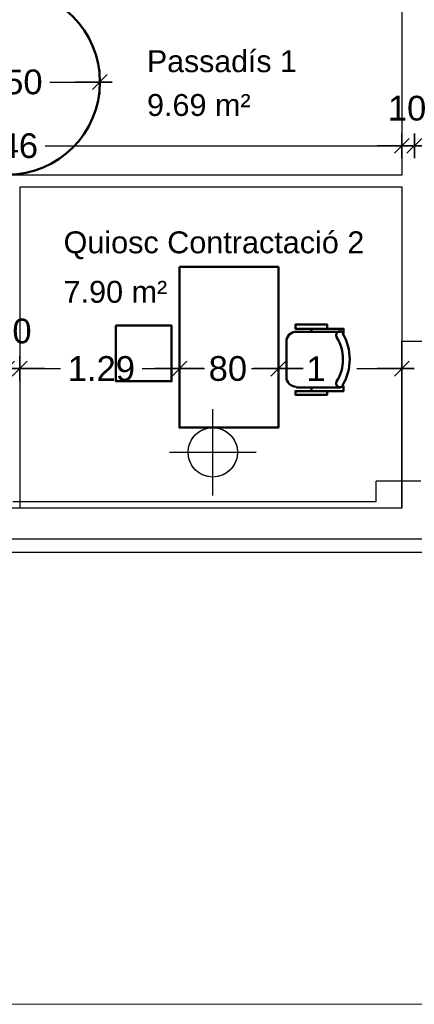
# Model space of a CAD drawing. Header units: metres. Extents: x -1 to 436, y -6 to 57.
# Tile 21 of 33: x 414.57 to 417.77, y 9.19 to 17.15. Entities that reach past the tile are written whole.
import ezdxf

# ---------------------------------------------------------------- set-up
doc = ezdxf.new("R2010")
doc.units = ezdxf.units.M
doc.header["$PDMODE"] = 65
doc.linetypes.add('CONTINUA', pattern=[0])
doc.linetypes.add('VERDECKT', pattern=[9.525, 6.35, -3.175])
for name, color, linetype, lineweight in [('PB COTES', 7, 'CONTINUA', 25), ('PB LOCALS', 7, 'CONTINUA', 25), ('PB MOBLES', 7, 'CONTINUA', 25), ('PB MURS++', 7, 'CONTINUA', 25), ('PC MURS ACTUAL', 7, 'CONTINUA', 25)]:
    doc.layers.add(name, color=color, linetype=linetype, lineweight=lineweight)
doc.styles.add('ARIAL', font='arial.ttf')
doc.dimstyles.new('DIMSTYLE_11', dxfattribs={"dimtxt": 0.2, "dimasz": 0.2, "dimexe": 0, "dimexo": 1e-06, "dimgap": 0.1, "dimtad": 0, "dimlfac": 100, "dimrnd": 1, "dimzin": 4, "dimdsep": 46, "dimtxsty": 'ARIAL', "dimblk1": 'ALL_ML_STRICH', "dimblk2": 'ALL_ML_STRICH', "dimsah": 1, "dimcen": 0, "dimse1": 1, "dimse2": 1, "dimclrd": 2, "dimclre": 2, "dimclrt": 2, "dimadec": 0, "dimazin": 0, "dimtfac": 1, "dimtdec": 0, "dimtix": 1, "dimtmove": 2, "dimatfit": 3, "dimfxl": 0, "dimtzin": 0, "dimlwd": 0, "dimlwe": 35, "dimarcsym": 0})
doc.dimstyles.new('DIMSTYLE_4', dxfattribs={"dimtxt": 0.2, "dimasz": 0.2, "dimexe": 0, "dimexo": 1e-06, "dimgap": 0.1, "dimtad": 0, "dimdec": 0, "dimlfac": 100, "dimrnd": 1, "dimzin": 4, "dimdsep": 46, "dimtxsty": 'ARIAL', "dimblk1": 'ALL_ML_STRICH', "dimblk2": 'ALL_ML_STRICH', "dimsah": 1, "dimcen": 0, "dimse1": 1, "dimse2": 1, "dimclrd": 2, "dimclre": 2, "dimclrt": 2, "dimadec": 0, "dimazin": 0, "dimtfac": 1, "dimtdec": 0, "dimtix": 1, "dimtmove": 2, "dimatfit": 3, "dimfxl": 0, "dimtzin": 0, "dimlwd": 0, "dimlwe": 35, "dimarcsym": 0})
doc.dimstyles.new('DIMSTYLE_5', dxfattribs={"dimtxt": 0.2, "dimasz": 0.2, "dimexe": 0, "dimexo": 1e-06, "dimgap": 0.1, "dimtad": 0, "dimrnd": 0.01, "dimzin": 4, "dimdsep": 46, "dimtxsty": 'ARIAL', "dimblk1": 'ALL_ML_STRICH', "dimblk2": 'ALL_ML_STRICH', "dimsah": 1, "dimcen": 0, "dimse1": 1, "dimse2": 1, "dimclrd": 2, "dimclre": 2, "dimclrt": 2, "dimadec": 0, "dimazin": 0, "dimtfac": 1, "dimtdec": 0, "dimtix": 1, "dimtmove": 2, "dimatfit": 3, "dimfxl": 0, "dimtzin": 0, "dimlwd": 0, "dimlwe": 35, "dimarcsym": 0})
doc.dimstyles.new('DIMSTYLE_7', dxfattribs={"dimtxt": 0.2, "dimasz": 0.2, "dimexe": 0, "dimexo": 1e-06, "dimgap": 0.1, "dimtad": 2, "dimdec": 0, "dimlfac": 100, "dimrnd": 1, "dimzin": 4, "dimdsep": 46, "dimtxsty": 'ARIAL', "dimblk1": 'ALL_ML_STRICH', "dimblk2": 'ALL_ML_STRICH', "dimsah": 1, "dimcen": 0, "dimse1": 1, "dimse2": 1, "dimclrd": 2, "dimclre": 2, "dimclrt": 2, "dimadec": 0, "dimazin": 0, "dimtfac": 1, "dimtdec": 0, "dimtix": 1, "dimtmove": 2, "dimatfit": 3, "dimfxl": 0, "dimtvp": 1.2, "dimtzin": 0, "dimlwd": 0, "dimlwe": 35, "dimarcsym": 0})

# ---------------------------------------------------------------- blocks, each defined once
blk = doc.blocks.new('ALL_ML_STRICH')
at = {"color": 0, "linetype": 'ByBlock', "lineweight": -2}
for p, q in [((0, -0.5), (0, 0.5)), ((-1, 0), (0.5, 0)), ((-0.3, -0.3), (0.3, 0.3))]:
    blk.add_line(p, q, dxfattribs=at)
blk = doc.blocks.new('*D52')
at = {"layer": 'DEFPOINTS', "color": 2, "linetype": 'CONTINUA', "lineweight": 35, "transparency": 33554687}
for p in [(411.2064, 16.5508), (417.6664, 16.4116), (411.2064, 16.1298)]:
    blk.add_point(p, dxfattribs=at)
at = {"layer": 'PB COTES', "color": 2, "linetype": 'CONTINUA', "lineweight": -2, "transparency": 33554687}
for p, q in [((411.2064, 16.1298), (414.121, 16.1298)), ((414.781, 16.1298), (417.6664, 16.1298))]:
    blk.add_line(p, q, dxfattribs=at)
at = {"layer": 'PB COTES', "color": 2, "linetype": 'CONTINUA', "lineweight": 35, "transparency": 33554687, "xscale": 0.2, "yscale": 0.2, "zscale": 0.2, "rotation": 180}
blk.add_blockref('ALL_ML_STRICH', (411.2064, 16.1298), dxfattribs=at)
at = {"layer": 'PB COTES', "color": 2, "linetype": 'CONTINUA', "lineweight": 35, "transparency": 33554687, "xscale": 0.2, "yscale": 0.2, "zscale": 0.2}
blk.add_blockref('ALL_ML_STRICH', (417.6664, 16.1298), dxfattribs=at)
at = {"layer": 'PB COTES', "color": 2, "linetype": 'CONTINUA', "lineweight": 35, "transparency": 33554687, "insert": (414.451, 16.1298), "char_height": 0.2, "width": 0.8, "attachment_point": 5, "style": 'ARIAL'}
blk.add_mtext('\\A1;{\\A1;{6.46\\H0.132000;\\S^ ;}}', dxfattribs=at)
blk = doc.blocks.new('*D53')
at = {"layer": 'DEFPOINTS', "color": 2, "linetype": 'CONTINUA', "lineweight": 35, "transparency": 33554687}
for p in [(417.6664, 16.4116), (417.7674, 16.1927), (417.6664, 16.1298)]:
    blk.add_point(p, dxfattribs=at)
at = {"layer": 'PB COTES', "color": 2, "linetype": 'CONTINUA', "lineweight": -2, "transparency": 33554687}
blk.add_line((417.6664, 16.1298), (417.7674, 16.1298), dxfattribs=at)
at = {"layer": 'PB COTES', "color": 2, "linetype": 'CONTINUA', "lineweight": 35, "transparency": 33554687, "xscale": 0.2, "yscale": 0.2, "zscale": 0.2, "rotation": 180}
blk.add_blockref('ALL_ML_STRICH', (417.6664, 16.1298), dxfattribs=at)
at = {"layer": 'PB COTES', "color": 2, "linetype": 'CONTINUA', "lineweight": 35, "transparency": 33554687, "xscale": 0.2, "yscale": 0.2, "zscale": 0.2}
blk.add_blockref('ALL_ML_STRICH', (417.7674, 16.1298), dxfattribs=at)
at = {"layer": 'PB COTES', "color": 2, "linetype": 'CONTINUA', "lineweight": 35, "transparency": 33554687, "insert": (417.7082, 16.4332), "char_height": 0.2, "width": 0.4, "attachment_point": 5, "style": 'ARIAL'}
blk.add_mtext('\\A1;{10}', dxfattribs=at)
blk = doc.blocks.new('*D54')
at = {"layer": 'DEFPOINTS', "color": 2, "linetype": 'CONTINUA', "lineweight": 35, "transparency": 33554687}
for p in [(421.111, 16.5508), (417.7674, 16.1927), (417.7674, 16.1298)]:
    blk.add_point(p, dxfattribs=at)
at = {"layer": 'PB COTES', "color": 2, "linetype": 'CONTINUA', "lineweight": -2, "transparency": 33554687}
for p, q in [((417.7674, 16.1298), (419.1241, 16.1298)), ((419.7841, 16.1298), (421.111, 16.1298))]:
    blk.add_line(p, q, dxfattribs=at)
at = {"layer": 'PB COTES', "color": 2, "linetype": 'CONTINUA', "lineweight": 35, "transparency": 33554687, "xscale": 0.2, "yscale": 0.2, "zscale": 0.2, "rotation": 180}
blk.add_blockref('ALL_ML_STRICH', (417.7674, 16.1298), dxfattribs=at)
at = {"layer": 'PB COTES', "color": 2, "linetype": 'CONTINUA', "lineweight": 35, "transparency": 33554687, "xscale": 0.2, "yscale": 0.2, "zscale": 0.2}
blk.add_blockref('ALL_ML_STRICH', (421.111, 16.1298), dxfattribs=at)
at = {"layer": 'PB COTES', "color": 2, "linetype": 'CONTINUA', "lineweight": 35, "transparency": 33554687, "insert": (419.4541, 16.1298), "char_height": 0.2, "width": 0.8, "attachment_point": 5, "style": 'ARIAL'}
blk.add_mtext('\\A1;{\\A1;{3.34\\H0.132000;\\S^ ;}}', dxfattribs=at)
blk = doc.blocks.new('*D91')
at = {"layer": 'DEFPOINTS', "color": 2, "linetype": 'CONTINUA', "lineweight": 35, "transparency": 33554687}
for p in [(413.7233, 16.6457), (413.7233, 16.6457), (415.2224, 16.6084)]:
    blk.add_point(p, dxfattribs=at)
at = {"layer": 'PB COTES', "color": 2, "linetype": 'CONTINUA', "lineweight": -2, "transparency": 33554687}
for p, q in [((413.7233, 16.6457), (414.1576, 16.6457)), ((414.8176, 16.6457), (415.2224, 16.6457))]:
    blk.add_line(p, q, dxfattribs=at)
at = {"layer": 'PB COTES', "color": 2, "linetype": 'CONTINUA', "lineweight": 35, "transparency": 33554687, "xscale": 0.2, "yscale": 0.2, "zscale": 0.2, "rotation": 180}
blk.add_blockref('ALL_ML_STRICH', (413.7233, 16.6457), dxfattribs=at)
at = {"layer": 'PB COTES', "color": 2, "linetype": 'CONTINUA', "lineweight": 35, "transparency": 33554687, "xscale": 0.2, "yscale": 0.2, "zscale": 0.2}
blk.add_blockref('ALL_ML_STRICH', (415.2224, 16.6457), dxfattribs=at)
at = {"layer": 'PB COTES', "color": 2, "linetype": 'CONTINUA', "lineweight": 35, "transparency": 33554687, "insert": (414.4876, 16.6457), "char_height": 0.2, "width": 0.8, "attachment_point": 5, "style": 'ARIAL'}
blk.add_mtext('\\A1;{\\A1;{1.50\\H0.132000;\\S^ ;}}', dxfattribs=at)
blk = doc.blocks.new('*D146')
at = {"layer": 'DEFPOINTS', "color": 2, "linetype": 'CONTINUA', "lineweight": 35, "transparency": 33554687}
for p in [(414.4733, 14.3274), (414.4733, 13.1945), (414.5744, 13.1945)]:
    blk.add_point(p, dxfattribs=at)
at = {"layer": 'PB COTES', "color": 2, "linetype": 'CONTINUA', "lineweight": -2, "transparency": 33554687}
blk.add_line((414.4733, 14.3274), (414.5744, 14.3274), dxfattribs=at)
at = {"layer": 'PB COTES', "color": 2, "linetype": 'CONTINUA', "lineweight": 35, "transparency": 33554687, "xscale": 0.2, "yscale": 0.2, "zscale": 0.2, "rotation": 180}
blk.add_blockref('ALL_ML_STRICH', (414.4733, 14.3274), dxfattribs=at)
at = {"layer": 'PB COTES', "color": 2, "linetype": 'CONTINUA', "lineweight": 35, "transparency": 33554687, "xscale": 0.2, "yscale": 0.2, "zscale": 0.2}
blk.add_blockref('ALL_ML_STRICH', (414.5744, 14.3274), dxfattribs=at)
at = {"layer": 'PB COTES', "color": 2, "linetype": 'CONTINUA', "lineweight": 35, "transparency": 33554687, "insert": (414.5151, 14.6308), "char_height": 0.2, "width": 0.4, "attachment_point": 5, "style": 'ARIAL'}
blk.add_mtext('\\A1;{10}', dxfattribs=at)
blk = doc.blocks.new('*D147')
at = {"layer": 'DEFPOINTS', "color": 2, "linetype": 'CONTINUA', "lineweight": 35, "transparency": 33554687}
for p in [(415.867, 15.1508), (414.5744, 14.3274), (414.5744, 13.1945)]:
    blk.add_point(p, dxfattribs=at)
at = {"layer": 'PB COTES', "color": 2, "linetype": 'CONTINUA', "lineweight": -2, "transparency": 33554687}
for p, q in [((414.5744, 14.3274), (414.905, 14.3274)), ((415.565, 14.3274), (415.867, 14.3274))]:
    blk.add_line(p, q, dxfattribs=at)
at = {"layer": 'PB COTES', "color": 2, "linetype": 'CONTINUA', "lineweight": 35, "transparency": 33554687, "xscale": 0.2, "yscale": 0.2, "zscale": 0.2, "rotation": 180}
blk.add_blockref('ALL_ML_STRICH', (414.5744, 14.3274), dxfattribs=at)
at = {"layer": 'PB COTES', "color": 2, "linetype": 'CONTINUA', "lineweight": 35, "transparency": 33554687, "xscale": 0.2, "yscale": 0.2, "zscale": 0.2}
blk.add_blockref('ALL_ML_STRICH', (415.867, 14.3274), dxfattribs=at)
at = {"layer": 'PB COTES', "color": 2, "linetype": 'CONTINUA', "lineweight": 35, "transparency": 33554687, "insert": (415.235, 14.3274), "char_height": 0.2, "width": 0.8, "attachment_point": 5, "style": 'ARIAL'}
blk.add_mtext('\\A1;{\\A1;{1.29\\H0.132000;\\S^ ;}}', dxfattribs=at)
blk = doc.blocks.new('*D148')
at = {"layer": 'DEFPOINTS', "color": 2, "linetype": 'CONTINUA', "lineweight": 35, "transparency": 33554687}
for p in [(415.867, 15.1508), (416.6671, 15.1508), (415.867, 14.3274)]:
    blk.add_point(p, dxfattribs=at)
at = {"layer": 'PB COTES', "color": 2, "linetype": 'CONTINUA', "lineweight": -2, "transparency": 33554687}
for p, q in [((415.867, 14.3274), (416.0684, 14.3274)), ((416.4484, 14.3274), (416.6671, 14.3274))]:
    blk.add_line(p, q, dxfattribs=at)
at = {"layer": 'PB COTES', "color": 2, "linetype": 'CONTINUA', "lineweight": 35, "transparency": 33554687, "xscale": 0.2, "yscale": 0.2, "zscale": 0.2, "rotation": 180}
blk.add_blockref('ALL_ML_STRICH', (415.867, 14.3274), dxfattribs=at)
at = {"layer": 'PB COTES', "color": 2, "linetype": 'CONTINUA', "lineweight": 35, "transparency": 33554687, "xscale": 0.2, "yscale": 0.2, "zscale": 0.2}
blk.add_blockref('ALL_ML_STRICH', (416.6671, 14.3274), dxfattribs=at)
at = {"layer": 'PB COTES', "color": 2, "linetype": 'CONTINUA', "lineweight": 35, "transparency": 33554687, "insert": (416.2584, 14.3274), "char_height": 0.2, "width": 0.4, "attachment_point": 5, "style": 'ARIAL'}
blk.add_mtext('\\A1;{80}', dxfattribs=at)
blk = doc.blocks.new('*D149')
at = {"layer": 'DEFPOINTS', "color": 2, "linetype": 'CONTINUA', "lineweight": 35, "transparency": 33554687}
for p in [(416.6671, 15.1508), (416.6671, 14.3274), (417.6664, 13.2008)]:
    blk.add_point(p, dxfattribs=at)
at = {"layer": 'PB COTES', "color": 2, "linetype": 'CONTINUA', "lineweight": -2, "transparency": 33554687}
for p, q in [((416.6671, 14.3274), (416.6416, 14.3274)), ((417.3016, 14.3274), (417.6664, 14.3274))]:
    blk.add_line(p, q, dxfattribs=at)
at = {"layer": 'PB COTES', "color": 2, "linetype": 'CONTINUA', "lineweight": 35, "transparency": 33554687, "xscale": 0.2, "yscale": 0.2, "zscale": 0.2, "rotation": 180}
blk.add_blockref('ALL_ML_STRICH', (416.6671, 14.3274), dxfattribs=at)
at = {"layer": 'PB COTES', "color": 2, "linetype": 'CONTINUA', "lineweight": 35, "transparency": 33554687, "xscale": 0.2, "yscale": 0.2, "zscale": 0.2}
blk.add_blockref('ALL_ML_STRICH', (417.6664, 14.3274), dxfattribs=at)
at = {"layer": 'PB COTES', "color": 2, "linetype": 'CONTINUA', "lineweight": 35, "transparency": 33554687, "insert": (416.9716, 14.3274), "char_height": 0.2, "width": 0.8, "attachment_point": 5, "style": 'ARIAL'}
blk.add_mtext('\\A1;{\\A1;{1\\H0.132000;\\S^ ;}}', dxfattribs=at)

msp = doc.modelspace()

# ---------------------------------------------------------------- linework, layer by layer
at = {"layer": 'PB LOCALS', "color": 7, "linetype": 'CONTINUA', "lineweight": 25, "transparency": 33554687}
for p, q in [((417.66738, 15.89573), (417.66738, 17.39573)), ((411.20645, 15.89573), (417.66738, 15.89573)), ((417.66743, 15.79573), (414.57499, 15.79573)), ((414.57499, 15.79573), (414.57499, 13.20061)), ((417.66743, 13.20061), (417.66743, 15.79573)), ((415.96324, 13.75078), (415.98324, 13.77934)), ((415.98324, 13.77934), (416.00789, 13.80399)), ((416.00789, 13.80399), (416.03645, 13.82398)), ((416.03645, 13.82398), (416.06805, 13.83872)), ((416.06805, 13.83872), (416.10172, 13.84774)), ((416.10172, 13.84774), (416.13645, 13.85078)), ((416.13645, 13.85078), (416.17118, 13.84774)), ((416.17118, 13.84774), (416.20485, 13.83872)), ((416.20485, 13.83872), (416.23645, 13.82398)), ((416.23645, 13.82398), (416.26501, 13.80399)), ((416.26501, 13.80399), (416.28966, 13.77934)), ((416.28966, 13.77934), (416.30965, 13.75078)), ((415.93949, 13.68551), (415.94851, 13.71918)), ((415.94851, 13.71918), (415.96324, 13.75078)), ((416.30965, 13.75078), (416.32439, 13.71918)), ((416.32439, 13.71918), (416.33341, 13.68551)), ((415.93645, 13.65078), (415.93949, 13.68551)), ((415.93949, 13.61605), (415.93645, 13.65078)), ((416.33341, 13.68551), (416.33645, 13.65078)), ((416.33645, 13.65078), (416.33341, 13.61605)), ((415.94851, 13.58238), (415.93949, 13.61605)), ((415.96324, 13.55078), (415.94851, 13.58238)), ((415.98324, 13.52222), (415.96324, 13.55078)), ((416.30965, 13.55078), (416.28966, 13.52222)), ((416.32439, 13.58238), (416.30965, 13.55078)), ((416.33341, 13.61605), (416.32439, 13.58238)), ((416.00789, 13.49757), (415.98324, 13.52222)), ((416.03645, 13.47757), (416.00789, 13.49757)), ((416.06805, 13.46284), (416.03645, 13.47757)), ((416.10172, 13.45382), (416.06805, 13.46284)), ((416.20485, 13.46284), (416.17118, 13.45382)), ((416.23645, 13.47757), (416.20485, 13.46284)), ((416.26501, 13.49757), (416.23645, 13.47757)), ((416.28966, 13.52222), (416.26501, 13.49757)), ((416.13645, 13.45078), (416.10172, 13.45382)), ((416.17118, 13.45382), (416.13645, 13.45078)), ((414.57499, 13.20061), (417.66743, 13.20061))]:
    msp.add_line(p, q, dxfattribs=at)
at = {"layer": 'PB MOBLES', "color": 202, "linetype": 'CONTINUA', "lineweight": 50, "transparency": 33554687}
for p, q in [((417.16882, 14.62489), (416.81324, 14.62489)), ((416.936, 14.65028), (416.936, 14.62489)), ((416.73281, 14.54446), (416.73281, 14.2566)), ((416.81324, 14.17617), (417.16882, 14.17617)), ((416.936, 14.14654), (416.936, 14.17617))]:
    msp.add_line(p, q, dxfattribs=at)
for points in [[(415.86704, 15.15078), (415.86704, 13.85078), (416.66711, 13.85078), (416.66711, 15.15078), (415.86704, 15.15078)], [(415.35251, 14.67539), (415.80251, 14.67539), (415.80251, 14.22539), (415.35251, 14.22539), (415.35251, 14.67539)]]:
    msp.add_lwpolyline(points, close=True, dxfattribs=at)
for points in [[(417.063, 14.65028), (417.063, 14.68415), (416.80477, 14.68415), (416.80477, 14.65028), (417.19422, 14.65028), (417.19422, 14.61219)], [(416.73216, 14.54726), (416.73375, 14.56304), (416.73831, 14.57774), (416.74553, 14.59104), (416.7551, 14.60263), (416.76669, 14.6122), (416.77999, 14.61942), (416.79469, 14.62398), (416.81047, 14.62557)], [(417.13935, 14.58092), (417.13645, 14.58661), (417.13479, 14.59259), (417.13433, 14.59867), (417.13502, 14.60468), (417.13684, 14.61045), (417.13975, 14.61582), (417.1437, 14.62059), (417.14867, 14.62461), (417.15433, 14.62756), (417.16029, 14.62928), (417.16636, 14.62981), (417.17238, 14.62917), (417.17817, 14.62741), (417.18357, 14.62456), (417.18838, 14.62066), (417.19245, 14.61573)], [(416.81047, 14.18107), (416.79469, 14.18267), (416.77999, 14.18723), (416.76669, 14.19445), (416.7551, 14.20401), (416.74553, 14.2156), (416.73831, 14.22891), (416.73375, 14.24361), (416.73216, 14.25939)], [(417.063, 14.14654), (417.063, 14.11691), (416.80477, 14.11691), (416.80477, 14.14654), (417.19422, 14.14654), (417.19422, 14.18887)], [(417.19245, 14.19091), (417.18838, 14.18599), (417.18357, 14.18208), (417.17817, 14.17923), (417.17238, 14.17747), (417.16636, 14.17684), (417.16029, 14.17736), (417.15433, 14.17908), (417.14867, 14.18204), (417.1437, 14.18605), (417.13975, 14.19083), (417.13684, 14.19619), (417.13502, 14.20196), (417.13433, 14.20798), (417.13479, 14.21406), (417.13645, 14.22003), (417.13935, 14.22572)]]:
    msp.add_lwpolyline(points, dxfattribs=at)
at = {"layer": 'PB MOBLES', "color": 202, "linetype": 'VERDECKT', "lineweight": 50, "transparency": 33554687}
msp.add_circle((414.4733, 16.64573), 0.75, dxfattribs=at)
at = {"layer": 'PB MOBLES', "color": 202, "linetype": 'CONTINUA', "lineweight": 50, "transparency": 33554687}
for centre, radius, start, end in [((416.84885, 14.4034), 0.34049, 328.235247, 31.741995), ((416.8277, 14.4034), 0.41667, 329.55452, 30.426489)]:
    msp.add_arc(centre, radius, start, end, dxfattribs=at)
at = {"layer": 'PB MURS++', "color": 7, "linetype": 'CONTINUA', "lineweight": 25, "transparency": 33554687}
for p, q in [((417.66645, 13.20078), (417.66645, 14.55078)), ((417.66645, 14.55078), (420.79245, 14.55078)), ((416.13645, 13.30078), (416.13645, 14.00078)), ((415.78645, 13.65078), (416.48645, 13.65078)), ((411.20645, 13.20078), (417.66645, 13.20078)), ((424.28971, 12.83995), (391.14664, 12.83995))]:
    msp.add_line(p, q, dxfattribs=at)
at = {"layer": 'PB MURS++', "color": 52, "linetype": 'CONTINUA', "lineweight": 13, "transparency": 33554687}
msp.add_lwpolyline([(386.09303, 56.71384), (435.87864, 56.71384), (435.87864, 9.18581), (386.09303, 9.18581), (386.09303, 56.71384)], close=True, dxfattribs=at)
at = {"layer": 'PB MURS++', "color": 7, "linetype": 'CONTINUA', "lineweight": 25, "transparency": 33554687}
msp.add_circle((416.13645, 13.65078), 0.2, dxfattribs=at)
at = {"layer": 'PC MURS ACTUAL', "color": 180, "transparency": 33554687}
for p, q in [((417.45874, 13.24959), (417.45874, 13.41859)), ((417.81874, 13.41859), (417.45874, 13.41859)), ((417.45874, 13.24959), (414.51874, 13.24959)), ((424.35444, 12.94959), (399.16355, 12.94959))]:
    msp.add_line(p, q, dxfattribs=at)

# ---------------------------------------------------------------- texts
at = {"layer": 'PB LOCALS', "color": 7, "linetype": 'CONTINUA', "lineweight": 25, "transparency": 33554687, "char_height": 0.1770789, "attachment_point": 7, "style": 'ARIAL'}
for s, insert, width in [('\\W0.99;Passadís 1', (415.60421, 16.72333), 1.3154089), ('\\W1.00;9.69 m²', (415.60421, 16.36917), 0.929645), ('\\W1.00;Quiosc Contractació 2', (414.92917, 15.21216), 2.5324948), ('\\W1.00;7.90 m²', (414.92917, 14.858), 0.929645)]:
    msp.add_mtext(s, dxfattribs=dict(at, insert=insert, width=width))

# ---------------------------------------------------------------- dimensions: what is measured, and where the dimension line sits
at = {"layer": 'PB COTES', "color": 2, "linetype": 'CONTINUA', "lineweight": 35, "transparency": 33554687}
for base, p1, p2, dimstyle, picture, middle in [((415.22237, 16.64573), (413.7233, 16.64573), (415.22237, 16.60839), 'DIMSTYLE_5', '*D91', (414.48762, 16.64573)), ((417.66645, 16.12978), (411.20645, 16.5508), (417.66645, 16.41163), 'DIMSTYLE_5', '*D52', (414.45097, 16.12978)), ((417.76743, 16.12978), (417.66645, 16.41163), (417.76743, 16.19268), 'DIMSTYLE_7', '*D53', (417.70823, 16.43319)), ((421.11104, 16.12978), (417.76743, 16.19268), (421.11104, 16.55078), 'DIMSTYLE_5', '*D54', (419.45409, 16.12978)), ((415.86704, 14.32739), (414.57441, 13.19452), (415.86704, 15.15078), 'DIMSTYLE_5', '*D147', (415.23497, 14.32739)), ((416.66711, 14.32739), (415.86704, 15.15078), (416.66711, 15.15078), 'DIMSTYLE_4', '*D148', (416.25837, 14.32739)), ((417.66645, 14.32739), (416.66711, 15.15078), (417.66645, 13.20078), 'DIMSTYLE_11', '*D149', (416.97157, 14.32739)), ((414.57441, 14.32739), (414.4733, 13.19452), (414.57441, 13.19452), 'DIMSTYLE_7', '*D146', (414.51515, 14.6308))]:
    dim = msp.add_linear_dim(base=base, p1=p1, p2=p2, dimstyle=dimstyle, override={"dimpost": '<>', "dimclrd": 2, "dimclre": 2, "dimclrt": 2, "dimlwd": 0, "dimlwe": 35}, dxfattribs=at)
    dim.commit()
    dim.dimension.update_dxf_attribs({"geometry": picture, "text_midpoint": middle, "dimtype": 160})

doc.saveas('drawing.dxf')
